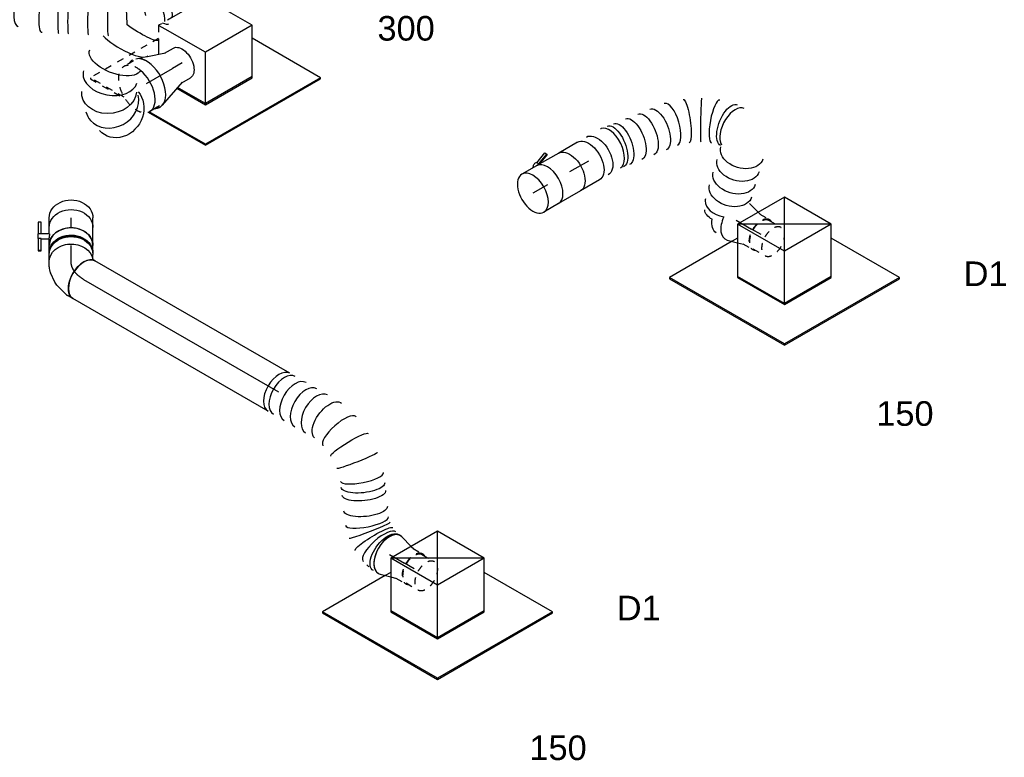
# Model space of a CAD drawing. Extents: x -132501 to 411300, y -42818 to 427495.
# Tile 24 of 256: x -39637 to -36036, y 28727 to 31425. Entities that reach past the tile are written whole.
import ezdxf
from ezdxf.enums import TextEntityAlignment as Align

# ---------------------------------------------------------------- set-up
doc = ezdxf.new("R2010")
doc.units = 0
doc.header["$LTSCALE"] = 50
doc.linetypes.add('CENTER2', pattern=[28.575, 19.05, -3.175, 3.175, -3.175])
doc.linetypes.add('STREEPJES', pattern=[0.1, 0.05, -0.05])
doc.layers.get('0').update_dxf_attribs({"linetype": 'CONTINUOUS'})
for name, color, linetype in [('WL570---_RETOUR', 112, 'CONTINUOUS'), ('WL570---_RETOUR_RST', 2, 'CONTINUOUS'), ('WL570---_RETOUR_RST_HL', 1, 'CONTINUOUS'), ('WL570---_TOEVOER', 3, 'CONTINUOUS'), ('WL570---_TOEVOER_HL', 8, 'CONTINUOUS'), ('WL570---_TOEVOER_RST', 2, 'CONTINUOUS'), ('WL570---_TOEVOER_RST_HL', 1, 'CONTINUOUS'), ('WM570---_RETOUR_PR', 1, 'CONTINUOUS'), ('WM570---_RETOUR_RST_PR', 1, 'CONTINUOUS'), ('WM570---_TOEVOER_PR', 1, 'CONTINUOUS'), ('WM570---_TOEVOER_RST_PR', 1, 'CONTINUOUS')]:
    doc.layers.add(name, color=color, linetype=linetype)
doc.styles.add('BURO-018', font='ARIAL.TTF', dxfattribs={"height": 63})

# ---------------------------------------------------------------- blocks, each defined once
blk = doc.blocks.new('*U419')
at = {"color": 0, "ltscale": 10}
for p, q in [((-99.2, 170.4, -9973.5), (-197.2, 0.7, -9973.5)), ((98.4, 170.4, -9973.5), (-99.2, 170.4, -9973.5)), ((-0.4, -0.7, -9973.5), (-99.2, 170.4, -9973.5)), ((197.2, -0.7, -9973.5), (-99.2, 170.4, -9973.5)), ((-0.4, -0.7, -9973.5), (98.4, 170.4, -9973.5)), ((197.2, -0.7, -9973.5), (98.4, 170.4, -9973.5)), ((-413.4, 125.5, -9973.5), (-415.4, 122, -9973.5)), ((-415.4, 122, -9973.5), (-172.5, -298.8, -9973.5)), ((-148, 125.5, -9973.5), (-413.4, 125.5, -9973.5)), ((-170.4, -295.2, -9973.5), (-413.4, 125.5, -9973.5)), ((-197.2, 0.7, -9973.5), (-98.4, -170.4, -9973.5)), ((-96.3, -166.9, -9973.5), (-195.1, 4.2, -9973.5)), ((-98.4, -170.4, -9973.5), (-0.4, -0.7, -9973.5)), ((197.2, -0.7, -9973.5), (-0.4, -0.7, -9973.5)), ((99.2, -170.4, -9973.5), (197.2, -0.7, -9973.5)), ((315.4, -295.2, -9973.5), (171.3, -45.6, -9973.5)), ((-98.4, -170.4, -9973.5), (99.2, -170.4, -9973.5)), ((101.2, -166.9, -9973.5), (-96.3, -166.9, -9973.5)), ((-172.5, -298.8, -9973.5), (-170.4, -295.2, -9973.5)), ((-172.5, -298.8, -9973.5), (313.3, -298.8, -9973.5)), ((315.4, -295.2, -9973.5), (-170.4, -295.2, -9973.5)), ((313.3, -298.8, -9973.5), (315.4, -295.2, -9973.5))]:
    blk.add_line(p, q, dxfattribs=at)
at = {"color": 8, "linetype": 'STREEPJES', "ltscale": 10}
blk.add_line((-125.1, 125.5, -9973.5), (-148, 125.5, -9973.5), dxfattribs=at)
at = {"layer": 'WL570---_TOEVOER_RST_HL', "linetype": 'CENTER2'}
blk.add_circle((0, 0, -9973.5), 0.075, dxfattribs=at)
at = {"layer": 'WL570---_TOEVOER_RST', "color": 1, "style": 'BURO-018'}
for tag in ['MC', 'Q']:
    blk.add_attdef(tag, text='', height=90, dxfattribs=at).set_placement((0, 0), align=Align.MIDDLE)
at = {"layer": 'WM570---_TOEVOER_RST_PR', "color": 1, "style": 'BURO-018'}
blk.add_attdef('POSNR', text='', height=90, dxfattribs=at).set_placement((0, 0), align=Align.MIDDLE)
blk = doc.blocks.new('*U420')
at = {"color": 0, "ltscale": 10}
for p, q in [((-99.2, 170.4, -11703), (-197.2, 0.7, -11703)), ((98.4, 170.4, -11703), (-99.2, 170.4, -11703)), ((-0.4, -0.7, -11703), (-99.2, 170.4, -11703)), ((197.2, -0.7, -11703), (-99.2, 170.4, -11703)), ((-0.4, -0.7, -11703), (98.4, 170.4, -11703)), ((197.2, -0.7, -11703), (98.4, 170.4, -11703)), ((-413.4, 125.5, -11703), (-415.4, 122, -11703)), ((-415.4, 122, -11703), (-172.5, -298.8, -11703)), ((-148, 125.5, -11703), (-413.4, 125.5, -11703)), ((-170.4, -295.2, -11703), (-413.4, 125.5, -11703)), ((-197.2, 0.7, -11703), (-98.4, -170.4, -11703)), ((-96.3, -166.9, -11703), (-195.1, 4.2, -11703)), ((-98.4, -170.4, -11703), (-0.4, -0.7, -11703)), ((197.2, -0.7, -11703), (-0.4, -0.7, -11703)), ((99.2, -170.4, -11703), (197.2, -0.7, -11703)), ((315.4, -295.2, -11703), (171.3, -45.6, -11703)), ((-98.4, -170.4, -11703), (99.2, -170.4, -11703)), ((101.2, -166.9, -11703), (-96.3, -166.9, -11703)), ((-172.5, -298.8, -11703), (-170.4, -295.2, -11703)), ((-172.5, -298.8, -11703), (313.3, -298.8, -11703)), ((315.4, -295.2, -11703), (-170.4, -295.2, -11703)), ((313.3, -298.8, -11703), (315.4, -295.2, -11703))]:
    blk.add_line(p, q, dxfattribs=at)
at = {"color": 8, "linetype": 'STREEPJES', "ltscale": 10}
blk.add_line((-125.1, 125.5, -11703), (-148, 125.5, -11703), dxfattribs=at)
at = {"layer": 'WL570---_TOEVOER_RST_HL', "linetype": 'CENTER2'}
blk.add_circle((0, 0, -11703), 0.075, dxfattribs=at)
at = {"layer": 'WL570---_TOEVOER_RST', "color": 1, "style": 'BURO-018'}
for tag in ['MC', 'Q']:
    blk.add_attdef(tag, text='', height=90, dxfattribs=at).set_placement((0, 0), align=Align.MIDDLE)
at = {"layer": 'WM570---_TOEVOER_RST_PR', "color": 1, "style": 'BURO-018'}
blk.add_attdef('POSNR', text='', height=90, dxfattribs=at).set_placement((0, 0), align=Align.MIDDLE)
blk = doc.blocks.new('*U511')
at = {"color": 8, "linetype": 'STREEPJES', "ltscale": 10}
for p, q in [((-100.2, 168.6, -8938.1), (-125.5, 124.9, -8938.1)), ((-38.4, 168.6, -8938.1), (-100.2, 168.6, -8938.1)), ((-86.3, 144.6, -8938.1), (-100.2, 168.6, -8938.1)), ((-412.3, 127.3, -8938.1), (-414.4, 123.7, -8938.1)), ((-414.4, 123.7, -8938.1), (-340.5, -4.1, -8938.1)), ((-124.1, 127.3, -8938.1), (-412.3, 127.3, -8938.1)), ((-340.9, 3.5, -8938.1), (-412.3, 127.3, -8938.1))]:
    blk.add_line(p, q, dxfattribs=at)
at = {"color": 0, "ltscale": 10}
for p, q in [((-1.4, -2.5, -8938.1), (-86.3, 144.6, -8938.1)), ((97.4, 168.6, -8938.1), (-38.4, 168.6, -8938.1)), ((196.2, -2.5, -8938.1), (97.4, 168.6, -8938.1)), ((-125.5, 124.9, -8938.1), (-153.4, 76.6, -8938.1)), ((-97.4, -168.6, -8938.1), (-1.4, -2.5, -8938.1)), ((196.2, -2.5, -8938.1), (-1.4, -2.5, -8938.1)), ((100.2, -168.6, -8938.1), (196.2, -2.5, -8938.1)), ((-157.4, -64.6, -8938.1), (-97.4, -168.6, -8938.1)), ((-95.3, -165.1, -8938.1), (-154, -63.4, -8938.1)), ((316.4, -293.4, -8938.1), (172.3, -43.8, -8938.1)), ((-292.3, -87.7, -8938.1), (-171.5, -297, -8938.1)), ((-169.4, -293.4, -8938.1), (-287.9, -88.2, -8938.1)), ((-97.4, -168.6, -8938.1), (100.2, -168.6, -8938.1)), ((102.3, -165.1, -8938.1), (-95.3, -165.1, -8938.1)), ((-171.5, -297, -8938.1), (-169.4, -293.4, -8938.1)), ((-171.5, -297, -8938.1), (314.4, -297, -8938.1)), ((316.4, -293.4, -8938.1), (-169.4, -293.4, -8938.1)), ((314.4, -297, -8938.1), (316.4, -293.4, -8938.1))]:
    blk.add_line(p, q, dxfattribs=at)
at = {"layer": 'WL570---_RETOUR_RST_HL', "linetype": 'CENTER2'}
blk.add_circle((0, 0, -8938.1), 0.075, dxfattribs=at)
at = {"layer": 'WL570---_RETOUR_RST', "color": 1, "style": 'BURO-018'}
for tag in ['MC', 'Q']:
    blk.add_attdef(tag, text='', height=90, dxfattribs=at).set_placement((0, 0), align=Align.MIDDLE)
at = {"layer": 'WM570---_RETOUR_RST_PR', "color": 1, "style": 'BURO-018'}
blk.add_attdef('POSNR', text='', height=90, dxfattribs=at).set_placement((0, 0), align=Align.MIDDLE)
blk = doc.blocks.new('*U652')
at = {"color": 8, "linetype": 'STREEPJES', "ltscale": 10}
for p, q in [((0, 95, -9119.7), (-40.8, 95, -9119.7)), ((11.4, 98, -9119.7), (52.3, 83.7, -9119.7))]:
    blk.add_line(p, q, dxfattribs=at)
at = {"color": 0, "ltscale": 10}
for p, q in [((52.3, 83.7, -9119.7), (116.6, 61.3, -9119.7)), ((113.1, 62.5, -9119.7), (150.3, 62.5, -9119.7)), ((11.4, -98, -9119.7), (116.6, -61.3, -9119.7)), ((113.1, -62.5, -9119.7), (150.3, -62.5, -9119.7)), ((-42.7, -94.9, -9119.7), (-41, -95, -9119.7)), ((-42.7, -94.9, -9119.7), (-41, -95, -9119.7)), ((0, -95, -9119.7), (-40.8, -95, -9119.7))]:
    blk.add_line(p, q, dxfattribs=at)
at = {"color": 8, "linetype": 'STREEPJES', "ltscale": 10}
for centre, major_axis, start_param, end_param in [((-40.8, 0, -9119.7), (0, 95), 5.28395, 9.39093), ((-40.8, 0, -9119.7), (0, 95), 5.28395, 9.39093), ((0, 0, -9119.7), (0, 100), 5.55164, 6.600746), ((0, 0, -9119.7), (0, 100), 2.824032, 3.169649)]:
    blk.add_ellipse(centre, major_axis=major_axis, ratio=0.57735, start_param=start_param, end_param=end_param, dxfattribs=at)
at = {"color": 0, "ltscale": 10}
for centre, major_axis, start_param, end_param in [((0, 0, -9119.7), (0, 100), 3.169649, 5.55164), ((-40.8, 0, -9119.7), (0, 95), 3.141593, 5.28395), ((-40.8, 0, -9119.7), (0, 95), 3.141593, 5.28395)]:
    blk.add_ellipse(centre, major_axis=major_axis, ratio=0.57735, start_param=start_param, end_param=end_param, dxfattribs=at)
at = {"color": 0, "ltscale": 10, "extrusion": (-1.38778e-17, 8.01234e-18, -1)}
blk.add_ellipse((150.3, 0, -9119.7), major_axis=(0, 62.5), ratio=0.57735, start_param=0, end_param=3.141593, dxfattribs=at)
at = {"layer": 'WL570---_RETOUR_RST_HL', "linetype": 'CENTER2'}
for p in [(0, 0, -9119.7), (150.3, 0, -9119.7)]:
    blk.add_line(p, (109.5, 0, -9119.7), dxfattribs=at)
blk.add_circle((0, 0, -9119.7), 0.075, dxfattribs=at)
at = {"layer": 'WM570---_RETOUR_RST_PR', "color": 1, "style": 'BURO-018'}
blk.add_attdef('POSNR', text='', height=90, dxfattribs=at).set_placement((0, 0), align=Align.MIDDLE)
blk = doc.blocks.new('*U653')
at = {"color": 0, "ltscale": 10, "extrusion": (-6.19146e-17, -6.19146e-17, -1)}
for centre, major_axis, ratio, start_param, end_param in [((608.6, 426.1, -9235.6), (-99.1, 13.1), 0.426668, 0, 2.807525), ((589.8, 366.2, -9235.6), (88.3, -48.2), 0.194622, 3.164079, 5.080886), ((614, 382.5, -9235.6), (97.9, 20.2), 0.156856, 0, 0.651445), ((628.3, 313.2, -9235.6), (97.9, 20.2), 0.156856, 0, 1.81732), ((347.3, 134, -9235.6), (-59.4, 81.1), 0.208248, 3.120128, 6.261721), ((667.5, 171.2, -9235.6), (-91.7, -40.5), 0.479873, 3.179896, 6.321489), ((808.6, 48.5, -9235.6), (-21.6, 98.5), 0.87623, 0.2408, 3.382393), ((733.8, 73.1, -9235.6), (-64.6, -77), 0.785168, 3.268617, 6.410209), ((83.4, 0, -9235.6), (15.2, -99.5), 0.634419, 6.186594, 9.328187)]:
    blk.add_ellipse(centre, major_axis=major_axis, ratio=ratio, start_param=start_param, end_param=end_param, dxfattribs=at)
at = {"color": 0, "ltscale": 10}
for centre, major_axis, ratio, start_param, end_param in [((605.9, 406.1, -9235.6), (-97.4, 25.7), 0.354795, 3.622724, 6.23802), ((564.1, 329.8, -9235.6), (-75.3, 66.8), 0.018314, 4.114242, 6.285221), ((520.5, 290.4, -9235.6), (67, -74.2), 0.071498, 3.141593, 6.283185), ((466.4, 241.5, -9235.6), (67, -74.2), 0.071498, 3.141593, 6.283185), ((412.3, 192.7, -9235.6), (67, -74.2), 0.071498, 3.141593, 6.283185), ((643.4, 240.3, -9235.6), (-96.6, -26.7), 0.27038, 0.682985, 3.123684), ((385.2, 168.2, -9235.6), (67, -74.2), 0.071498, 3.141593, 6.283185), ((223.8, 61.7, -9235.6), (50.5, -86.3), 0.337315, 3.141593, 6.283185), ((278.4, 93.7, -9235.6), (50.5, -86.3), 0.337315, 3.141593, 6.283185), ((698.3, 114.2, -9235.6), (-82.6, -56.9), 0.655753, 0.070851, 3.070741), ((158.4, 23.5, -9235.6), (40.6, -91.9), 0.449139, 3.192547, 6.232231), ((771.4, 50.7, -9235.6), (29.5, 96.3), 0.858975, 3.348561, 6.076217), ((0, 0, -9235.6), (0, -100), 0.707107, 3.141593, 6.283185), ((25.1, 0, -9235.6), (0, -100), 0.707107, 3.141593, 6.283185), ((698.3, 114.2, -9235.6), (-82.6, -56.9), 0.655753, 6.212334, 6.354037), ((158.4, 23.5, -9235.6), (40.6, -91.9), 0.449139, 6.232231, 6.33414), ((771.4, 50.7, -9235.6), (29.5, 96.3), 0.858975, 2.934624, 3.348561)]:
    blk.add_ellipse(centre, major_axis=major_axis, ratio=ratio, start_param=start_param, end_param=end_param, dxfattribs=at)
at = {"layer": 'WM570---_RETOUR_PR', "color": 1, "style": 'BURO-018'}
blk.add_attdef('POSNR', text='', height=90, dxfattribs=at).set_placement((0, 0), align=Align.MIDDLE)
blk = doc.blocks.new('*U731')
at = {"color": 0, "ltscale": 10}
for p, q in [((-54.1, 80, -10794.8), (-30.8, 80, -10794.8)), ((-22.1, 78.8, -10794.8), (18.4, 68, -10794.8)), ((32.9, 61.2, -10794.8), (64, 39.3, -10794.8)), ((79.3, 22.7, -10794.8), (88.4, 6.9, -10794.8)), ((-54.1, -80, -10794.8), (-47.5, -80, -10794.8)), ((-47.5, -80, -10794.8), (-44.9, -80.7, -10794.8))]:
    blk.add_line(p, q, dxfattribs=at)
for centre, major_axis, ratio, start_param, end_param in [((-54.1, 0, -10794.8), (0, 80), 0.57735, 3.141593, 6.283185), ((-36.9, 0, -10794.8), (10.5, 79.7), 0.646887, 6.198226, 6.368145), ((13.1, -22.6, -10794.8), (59.5, 54.4), 0.803023, 6.107746, 6.458625)]:
    blk.add_ellipse(centre, major_axis=major_axis, ratio=ratio, start_param=start_param, end_param=end_param, dxfattribs=at)
at = {"color": 0, "ltscale": 10, "extrusion": (5.55112e-17, -3.20494e-17, -1)}
for centre, major_axis, ratio, start_param, end_param in [((-8.1, -7.7, -10794.8), (-34.1, -73), 0.750739, 3.009293, 3.273893), ((19.1, -33.1, -10794.8), (69.3, 40), 0.816497, 0, 3.000786)]:
    blk.add_ellipse(centre, major_axis=major_axis, ratio=ratio, start_param=start_param, end_param=end_param, dxfattribs=at)
at = {"layer": 'WL570---_TOEVOER_HL', "linetype": 'CENTER2', "extrusion": (5.55112e-17, -3.20494e-17, -1)}
blk.add_ellipse((-119.5, -113.2, -10794.8), major_axis=(-138.6, -80), ratio=0.57735, start_param=2.356194, end_param=3.141593, dxfattribs=at)
at = {"layer": 'WM570---_TOEVOER_PR', "color": 1, "style": 'BURO-018'}
blk.add_attdef('POSNR', text='', height=90, dxfattribs=at).set_placement((0, 0), align=Align.MIDDLE)
blk = doc.blocks.new('*U732')
at = {"color": 0, "ltscale": 10}
for p, q in [((-29.8, 80, -10698.5), (-2.9, 80, -10698.5)), ((0, 79.9, -10698.5), (2.7, 80, -10698.5)), ((2.9, 80, -10698.5), (29.8, 80, -10698.5)), ((-21.5, -80, -10698.5), (-2.9, -80, -10698.5)), ((2.9, -80, -10698.5), (29.8, -80, -10698.5))]:
    blk.add_line(p, q, dxfattribs=at)
at = {"color": 0, "ltscale": 10, "extrusion": (-7.83151e-33, -4.41082e-17, -1)}
for centre, major_axis, start_param, end_param in [((-29.8, 0, -10698.5), (0, 80), 0, 3.000786), ((-2.9, 0, -10698.5), (0, 80), 0, 3.141593), ((2.9, 0, -10698.5), (0, 80), 0, 3.185801), ((29.8, 0, -10698.5), (0, 80), 0, 3.141593), ((2.9, 0, -10698.5), (0, 76), 0.563386, 2.578207)]:
    blk.add_ellipse(centre, major_axis=major_axis, ratio=0.816497, start_param=start_param, end_param=end_param, dxfattribs=at)
at = {"layer": 'WL570---_TOEVOER_HL', "linetype": 'CENTER2'}
blk.add_line((-29.8, 0, -10698.5), (29.8, 0, -10698.5), dxfattribs=at)
at = {"layer": 'WM570---_TOEVOER_PR', "color": 1, "style": 'BURO-018'}
blk.add_attdef('POSNR', text='', height=90, dxfattribs=at).set_placement((0, 0), align=Align.MIDDLE)
blk = doc.blocks.new('*U733')
at = {"color": 2, "ltscale": 10}
for p, q in [((-52.6, 120, -10609.5), (-52.6, 109.3, -10609.5)), ((-51.4, 120, -10609.5), (-52.6, 120, -10609.5)), ((-52.6, 109.3, -10609.5), (-51.4, 109.3, -10609.5)), ((-8, 120, -10609.5), (-51.4, 120, -10609.5)), ((-51.4, 109.3, -10609.5), (-51.4, 120, -10609.5)), ((-51.4, 109.3, -10609.5), (-8, 109.3, -10609.5)), ((-9.5, 80, -10609.5), (-9.5, 109.3, -10609.5)), ((-8, 109.3, -10609.5), (-8, 120, -10609.5)), ((-8, 120, -10609.5), (9.5, 120, -10609.5)), ((52.6, 120, -10609.5), (9.5, 120, -10609.5)), ((9.5, 80, -10609.5), (9.5, 120, -10609.5)), ((9.5, 109.3, -10609.5), (52.6, 109.3, -10609.5)), ((52.6, 109.3, -10609.5), (52.6, 120, -10609.5)), ((-46.5, 78.3, -10609.5), (-49.4, 77.4, -10609.5)), ((-39.6, 76, -10609.5), (-45.4, 76, -10609.5)), ((-33.1, 80, -10609.5), (-9.5, 80, -10609.5)), ((-9.5, 80, -10609.5), (-5.5, 80, -10609.5)), ((9.5, 80, -10609.5), (33.1, 80, -10609.5)), ((-49.4, -77.4, -10609.5), (-46.5, -78.3, -10609.5)), ((-39.6, -76, -10609.5), (-45.4, -76, -10609.5)), ((-33.1, -80, -10609.5), (33.1, -80, -10609.5))]:
    blk.add_line(p, q, dxfattribs=at)
for centre, major_axis, start_param, end_param in [((-33.1, 0, -10609.5), (0, 80), 3.141593, 6.283185), ((-60, 0, -10609.5), (0, 76), 3.704978, 5.7198)]:
    blk.add_ellipse(centre, major_axis=major_axis, ratio=0.816497, start_param=start_param, end_param=end_param, dxfattribs=at)
at = {"color": 2, "ltscale": 10, "extrusion": (-1.04275e-33, -3.97632e-17, -1)}
blk.add_ellipse((33.1, 0, -10609.5), major_axis=(0, 80), ratio=0.816497, start_param=0, end_param=3.141593, dxfattribs=at)
at = {"color": 2, "ltscale": 10}
blk.add_spline([(9.5, 79.6, -10609.5), (9.3, 79.5, -10609.5), (9.1, 79.5, -10609.5), (8.7, 79.5, -10609.5), (8.3, 79.4, -10609.5), (7.7, 79.4, -10609.5), (7.1, 79.4, -10609.5), (6.4, 79.5, -10609.5), (5.7, 79.5, -10609.5), (4.8, 79.5, -10609.5), (3.9, 79.6, -10609.5), (3, 79.6, -10609.5), (2.1, 79.7, -10609.5), (1.1, 79.7, -10609.5), (0.1, 79.8, -10609.5), (-0.9, 79.9, -10609.5), (-1.9, 79.9, -10609.5), (-2.8, 79.9, -10609.5), (-3.8, 80, -10609.5), (-4.7, 80, -10609.5), (-5.5, 80, -10609.5)], degree=3, dxfattribs=at)
at = {"layer": 'WL570---_TOEVOER', "color": 1, "style": 'BURO-018'}
blk.add_attdef('I', text='', height=90, dxfattribs=at).set_placement((0, 0), align=Align.MIDDLE)
at = {"layer": 'WM570---_TOEVOER_PR', "color": 1, "style": 'BURO-018'}
blk.add_attdef('POSNR', text='', height=90, dxfattribs=at).set_placement((0, 0), align=Align.MIDDLE)
blk = doc.blocks.new('*U734')
at = {"color": 0, "ltscale": 10}
for p, q in [((0, 80, -10562.8), (35.1, 80, -10562.8)), ((0, -80, -10562.8), (35.1, -80, -10562.8))]:
    blk.add_line(p, q, dxfattribs=at)
at = {"color": 0, "ltscale": 10, "extrusion": (-7.83151e-33, -4.41082e-17, -1)}
blk.add_ellipse((35.1, 0, -10562.8), major_axis=(0, 80), ratio=0.816497, start_param=0, end_param=3.141593, dxfattribs=at)
at = {"layer": 'WL570---_TOEVOER_HL', "linetype": 'CENTER2'}
blk.add_line((0, 0, -10562.8), (35.1, 0, -10562.8), dxfattribs=at)
at = {"layer": 'WM570---_TOEVOER_PR', "color": 1, "style": 'BURO-018'}
blk.add_attdef('POSNR', text='', height=90, dxfattribs=at).set_placement((0, 0), align=Align.MIDDLE)
blk = doc.blocks.new('*U735')
at = {"color": 0, "ltscale": 10}
for p, q in [((7.3, 79, -11566.1), (54.5, 65.9, -11566.1)), ((7.3, -79, -11566.1), (45.4, -68.4, -11566.1))]:
    blk.add_line(p, q, dxfattribs=at)
at = {"color": 8, "linetype": 'STREEPJES', "ltscale": 10}
for p, q in [((54.5, 65.9, -11566.1), (66.7, 62.5, -11566.1)), ((63.8, 62.5, -11566.1), (104.7, 62.5, -11566.1)), ((104.7, 59.4, -11566.1), (155.7, 59.4, -11566.1)), ((45.4, -68.4, -11566.1), (66.7, -62.5, -11566.1)), ((63.8, -62.5, -11566.1), (104.7, -62.5, -11566.1)), ((104.7, -59.4, -11566.1), (155.7, -59.4, -11566.1))]:
    blk.add_line(p, q, dxfattribs=at)
at = {"color": 0, "ltscale": 10}
blk.add_ellipse((0, 0, -11566.1), major_axis=(0, -80), ratio=0.57735, start_param=2.982623, end_param=6.442155, dxfattribs=at)
at = {"color": 8, "linetype": 'STREEPJES', "ltscale": 10}
for centre, major_axis, start_param, end_param in [((104.7, 0, -11566.1), (0, -62.5), 3.141593, 6.600746), ((104.7, 0, -11566.1), (0, -59.4), 3.141593, 6.283185), ((104.7, 0, -11566.1), (0, -59.4), 3.141593, 6.283185), ((104.7, 0, -11566.1), (0, -62.5), 2.824032, 3.138451), ((155.7, 0, -11566.1), (0, -59.4), 3.141593, 9.421636), ((155.7, 0, -11566.1), (0, -59.4), 3.141593, 9.421636)]:
    blk.add_ellipse(centre, major_axis=major_axis, ratio=0.57735, start_param=start_param, end_param=end_param, dxfattribs=at)
at = {"color": 0, "ltscale": 10, "extrusion": (1.17463e-16, -1.88578e-16, -1)}
blk.add_ellipse((-40.8, 0, -11566.1), major_axis=(0, -76), ratio=0.57735, start_param=0.002216, end_param=0.262237, dxfattribs=at)
blk.add_ellipse((-40.8, 0, -11566.1), major_axis=(0, -76), ratio=0.57735, start_param=0.002216, end_param=0.262237, dxfattribs=at)
at = {"layer": 'WL570---_TOEVOER_RST_HL', "linetype": 'CENTER2'}
for p in [(0, 0, -11566.1), (104.7, 0, -11566.1)]:
    blk.add_line(p, (63.8, 0, -11566.1), dxfattribs=at)
blk.add_circle((0, 0, -11566.1), 0.075, dxfattribs=at)
at = {"layer": 'WM570---_TOEVOER_RST_PR', "color": 1, "style": 'BURO-018'}
blk.add_attdef('POSNR', text='', height=90, dxfattribs=at).set_placement((0, 0), align=Align.MIDDLE)
blk = doc.blocks.new('*U736')
at = {"color": 0, "ltscale": 10}
for p, q in [((0, 80, -11415.7), (823.9, 80, -11415.7)), ((0, -80, -11415.7), (823.9, -80, -11415.7))]:
    blk.add_line(p, q, dxfattribs=at)
blk.add_ellipse((0, 0, -11415.7), major_axis=(0, 80), ratio=0.57735, start_param=3.141593, end_param=6.283185, dxfattribs=at)
at = {"color": 0, "ltscale": 10, "extrusion": (6.4407e-18, 3.71854e-18, -1)}
blk.add_ellipse((823.9, 0, -11415.7), major_axis=(0, 80), ratio=0.57735, start_param=0, end_param=3.141593, dxfattribs=at)
at = {"layer": 'WL570---_TOEVOER_HL', "linetype": 'CENTER2'}
blk.add_line((0, 0, -11415.7), (823.9, 0, -11415.7), dxfattribs=at)
at = {"layer": 'WM570---_TOEVOER_PR', "color": 1, "style": 'BURO-018'}
blk.add_attdef('POSNR', text='', height=90, dxfattribs=at).set_placement((0, 0), align=Align.MIDDLE)
blk = doc.blocks.new('*U737')
at = {"color": 0, "ltscale": 10}
for p, q in [((478.7, -63.6, -11415.7), (478.1, -62.9, -11415.7)), ((454, -300.4, -11415.7), (454.6, -301.1, -11415.7))]:
    blk.add_line(p, q, dxfattribs=at)
for centre, major_axis, ratio, start_param, end_param in [((0, 0, -11415.7), (0, -80), 0.57735, 3.141593, 6.283185), ((22.6, 0, -11415.7), (0, -80), 0.57735, 3.141593, 6.283185), ((67.9, 0, -11415.7), (0, -80), 0.57735, 3.141593, 6.283185), ((113.2, 0, -11415.7), (0, -80), 0.57735, 3.141593, 6.283185), ((158.5, 0, -11415.7), (0, -80), 0.57735, 3.141593, 6.283185), ((263.3, -12.9, -11415.7), (-25.4, -76.2), 0.336335, 3.173639, 6.251139), ((263.3, -12.9, -11415.7), (-25.4, -76.2), 0.336335, 3.109547, 3.173639), ((418.2, -116.4, -11415.7), (60.2, 53.1), 0.257027, 3.164841, 6.259937), ((514.5, -247.6, -11415.7), (-60.2, -53.1), 0.257027, 0.023248, 3.118345), ((600.8, -305.2, -11415.7), (25.4, 76.2), 0.336335, 0.032046, 3.109547), ((646.5, -312.4, -11415.7), (0, -80), 0.57735, 3.141593, 6.283185), ((646.5, -312.4, -11415.7), (0, -80), 0.57735, 2.982623, 3.141593), ((600.8, -305.2, -11415.7), (25.4, 76.2), 0.336335, 3.109547, 3.173639), ((646.5, -312.4, -11415.7), (0, -80), 0.57735, 0, 0.158969)]:
    blk.add_ellipse(centre, major_axis=major_axis, ratio=ratio, start_param=start_param, end_param=end_param, dxfattribs=at)
at = {"color": 0, "ltscale": 10, "extrusion": (-2.03185e-17, -1.17309e-17, -1)}
for centre, major_axis, ratio, start_param, end_param in [((207.1, 0, -11415.7), (9.1, 79.9), 0.504802, 3.198923, 6.340516), ((319.7, -37.9, -11415.7), (38.7, 70.4), 0.143968, 3.154009, 6.295601), ((372.6, -73.2, -11415.7), (-50, -62.8), 0.058606, 3.136627, 6.278219), ((435.9, -140.4, -11415.7), (64.5, 47.3), 0.350028, 0, 3.141593), ((453.1, -163.9, -11415.7), (64.5, 47.3), 0.350028, 0, 3.141593), ((487.5, -210.8, -11415.7), (64.5, 47.3), 0.350028, 0, 3.141593), ((539.9, -271.6, -11415.7), (50, 62.8), 0.058606, 0.004966, 3.146559), ((569.3, -291.3, -11415.7), (-38.7, -70.4), 0.143968, 6.270769, 9.412362), ((632, -312.4, -11415.7), (-9.1, -79.9), 0.504802, 6.225855, 9.367448)]:
    blk.add_ellipse(centre, major_axis=major_axis, ratio=ratio, start_param=start_param, end_param=end_param, dxfattribs=at)
at = {"layer": 'WM570---_TOEVOER_PR', "color": 1, "style": 'BURO-018'}
blk.add_attdef('POSNR', text='', height=90, dxfattribs=at).set_placement((0, 0), align=Align.MIDDLE)
blk = doc.blocks.new('*U738')
at = {"color": 0, "ltscale": 10}
for p, q in [((0, 80, -10341.8), (61.8, 80, -10341.8)), ((0, -80, -10341.8), (61.8, -80, -10341.8))]:
    blk.add_line(p, q, dxfattribs=at)
for start_param, end_param in [(3.141593, 6.283185), (0, 3.141593)]:
    blk.add_ellipse((61.8, 0, -10341.8), major_axis=(0, -80), ratio=0.57735, start_param=start_param, end_param=end_param, dxfattribs=at)
at = {"layer": 'WL570---_TOEVOER_HL', "linetype": 'CENTER2'}
blk.add_line((0, 0, -10341.8), (61.8, 0, -10341.8), dxfattribs=at)
at = {"layer": 'WM570---_TOEVOER_PR', "color": 1, "style": 'BURO-018'}
blk.add_attdef('POSNR', text='', height=90, dxfattribs=at).set_placement((0, 0), align=Align.MIDDLE)
blk = doc.blocks.new('*U739')
at = {"color": 2, "ltscale": 10}
for p, q in [((-46.7, 80, -10308.7), (46.7, 80, -10308.7)), ((-46.7, -80, -10308.7), (35.2, -80, -10308.7)), ((-7.6, -96.7, -10308.7), (35.2, -80.1, -10308.7)), ((-7.5, -98.4, -10308.7), (-7.6, -96.7, -10308.7)), ((36, -81.5, -10308.7), (-7.5, -98.4, -10308.7)), ((-3.1, -105.9, -10308.7), (-7.5, -98.4, -10308.7)), ((40.4, -89, -10308.7), (-3.1, -105.9, -10308.7)), ((35.2, -80, -10308.7), (40.7, -89.6, -10308.7)), ((35.2, -80, -10308.7), (46.7, -80, -10308.7)), ((56.3, -80, -10308.7), (57.7, -82.3, -10308.7)), ((63.7, -80, -10308.7), (57.7, -82.3, -10308.7))]:
    blk.add_line(p, q, dxfattribs=at)
at = {"color": 2, "ltscale": 10, "extrusion": (-2.77556e-17, -4.80741e-17, -1)}
for centre, major_axis, start_param in [((-46.7, 0, -10308.7), (0, -80), 0), ((49, -84.9, -10308.7), (8.26, 4.77), 0.401996)]:
    blk.add_ellipse(centre, major_axis=major_axis, ratio=0.57735, start_param=start_param, end_param=3.141593, dxfattribs=at)
at = {"color": 2, "ltscale": 10}
blk.add_ellipse((46.7, 0, -10308.7), major_axis=(0, -80), ratio=0.57735, start_param=3.141593, end_param=6.283185, dxfattribs=at)
at = {"layer": 'WL570---_TOEVOER', "color": 1, "style": 'BURO-018'}
blk.add_attdef('I', text='', height=90, dxfattribs=at).set_placement((0, 0), align=Align.MIDDLE)
at = {"layer": 'WM570---_TOEVOER_PR', "color": 1, "style": 'BURO-018'}
blk.add_attdef('POSNR', text='', height=90, dxfattribs=at).set_placement((0, 0), align=Align.MIDDLE)
blk = doc.blocks.new('*U740')
at = {"color": 0, "ltscale": 10}
for p, q in [((11.8, 77.7, -9836.6), (54.5, 65.9, -9836.6)), ((7.3, -79, -9836.6), (45.4, -68.4, -9836.6))]:
    blk.add_line(p, q, dxfattribs=at)
at = {"color": 8, "linetype": 'STREEPJES', "ltscale": 10}
for p, q in [((54.5, 65.9, -9836.6), (66.7, 62.5, -9836.6)), ((63.8, 62.5, -9836.6), (104.7, 62.5, -9836.6)), ((104.7, 59.4, -9836.6), (155.7, 59.4, -9836.6)), ((45.4, -68.4, -9836.6), (66.7, -62.5, -9836.6)), ((63.8, -62.5, -9836.6), (104.7, -62.5, -9836.6)), ((104.7, -59.4, -9836.6), (155.7, -59.4, -9836.6))]:
    blk.add_line(p, q, dxfattribs=at)
for centre, major_axis, start_param, end_param in [((104.7, 0, -9836.6), (0, -62.5), 3.141593, 6.600746), ((104.7, 0, -9836.6), (0, -59.4), 3.141593, 6.283185), ((104.7, 0, -9836.6), (0, -59.4), 3.141593, 6.283185), ((104.7, 0, -9836.6), (0, -62.5), 2.824032, 3.138451), ((155.7, 0, -9836.6), (0, -59.4), 3.141593, 9.421636), ((155.7, 0, -9836.6), (0, -59.4), 3.141593, 9.421636)]:
    blk.add_ellipse(centre, major_axis=major_axis, ratio=0.57735, start_param=start_param, end_param=end_param, dxfattribs=at)
at = {"color": 0, "ltscale": 10}
blk.add_ellipse((0, 0, -9836.6), major_axis=(0, -80), ratio=0.57735, start_param=4.856161, end_param=6.442155, dxfattribs=at)
at = {"color": 0, "ltscale": 10, "extrusion": (1.17463e-16, -1.88578e-16, -1)}
blk.add_ellipse((-40.8, 0, -9836.6), major_axis=(0, -76), ratio=0.57735, start_param=0, end_param=1.005282, dxfattribs=at)
blk.add_ellipse((-40.8, 0, -9836.6), major_axis=(0, -76), ratio=0.57735, start_param=0, end_param=1.005282, dxfattribs=at)
at = {"layer": 'WL570---_TOEVOER_RST_HL', "linetype": 'CENTER2'}
for p in [(0, 0, -9836.6), (104.7, 0, -9836.6)]:
    blk.add_line(p, (63.8, 0, -9836.6), dxfattribs=at)
blk.add_circle((0, 0, -9836.6), 0.075, dxfattribs=at)
at = {"layer": 'WM570---_TOEVOER_RST_PR', "color": 1, "style": 'BURO-018'}
blk.add_attdef('POSNR', text='', height=90, dxfattribs=at).set_placement((0, 0), align=Align.MIDDLE)
blk = doc.blocks.new('*U741')
at = {"color": 0, "ltscale": 10}
for p, q in [((0, 80, -10219.2), (79.9, 80, -10219.2)), ((0, -80, -10219.2), (79.9, -80, -10219.2))]:
    blk.add_line(p, q, dxfattribs=at)
at = {"color": 0, "ltscale": 10, "extrusion": (4.80741e-17, -2.77556e-17, -1)}
blk.add_ellipse((0, 0, -10219.2), major_axis=(0, -80), ratio=0.57735, start_param=0, end_param=3.141593, dxfattribs=at)
at = {"layer": 'WL570---_TOEVOER_HL', "linetype": 'CENTER2'}
blk.add_line((0, 0, -10219.2), (79.9, 0, -10219.2), dxfattribs=at)
at = {"layer": 'WM570---_TOEVOER_PR', "color": 1, "style": 'BURO-018'}
blk.add_attdef('POSNR', text='', height=90, dxfattribs=at).set_placement((0, 0), align=Align.MIDDLE)
blk = doc.blocks.new('*U742')
at = {"color": 0, "ltscale": 10}
blk.add_line((527.7, -47.2, -10219.2), (527.1, -46.6, -10219.2), dxfattribs=at)
at = {"color": 0, "ltscale": 10, "extrusion": (1.37781e-16, -7.95482e-17, -1)}
for centre, major_axis, ratio, start_param, end_param in [((0, 0, -10219.2), (0, 80), 0.57735, 0, 3.141593), ((37.2, 0, -10219.2), (0, 80), 0.57735, 0, 3.141593), ((111.7, -2.8, -10219.2), (11.6, 79.2), 0.462508, 0, 3.141593), ((135.4, -6.3, -10219.2), (11.6, 79.2), 0.462508, 0, 3.141593), ((182.9, -13.3, -10219.2), (11.6, 79.2), 0.462508, 0, 3.141593), ((230.4, -20.3, -10219.2), (11.6, 79.2), 0.462508, 0, 3.141593), ((277.9, -27.3, -10219.2), (11.6, 79.2), 0.462508, 0, 3.141593), ((382.2, -52.2, -10219.2), (30.3, 74.3), 0.187821, 6.269225, 9.410818), ((432.4, -77.1, -10219.2), (-41.4, -68.8), 0.025459, 0.002059, 3.143652), ((510, -143.3, -10219.2), (62.7, 50.2), 0.453239, 3.187766, 6.329359), ((500, -255, -10219.2), (55.1, -58), 0.686043, 0, 3.141593), ((465, -288.3, -10219.2), (55.1, -58), 0.686043, 0, 3.141593), ((429.9, -321.5, -10219.2), (55.1, -58), 0.686043, 0, 3.141593), ((394.9, -354.8, -10219.2), (55.1, -58), 0.686043, 0, 3.141593), ((347.1, -409.4, -10219.2), (68, -42.1), 0.556271, 2.276132, 3.141593)]:
    blk.add_ellipse(centre, major_axis=major_axis, ratio=ratio, start_param=start_param, end_param=end_param, dxfattribs=at)
at = {"color": 0, "ltscale": 10}
for centre, major_axis, ratio, start_param, end_param in [((92.3, 0, -10219.2), (5.8, 79.9), 0.522293, 3.17972, 6.245058), ((92.3, 0, -10219.2), (5.8, 79.9), 0.522293, 6.245058, 6.321312), ((327.8, -34.6, -10219.2), (18.2, 78.1), 0.376693, 3.173086, 6.251692), ((327.8, -34.6, -10219.2), (18.2, 78.1), 0.376693, 6.251692, 6.314679), ((475.2, -107.8, -10219.2), (52.2, 61), 0.249211, 0.021485, 3.120108), ((522.1, -162, -10219.2), (-67.2, -43.4), 0.542417, 3.141593, 5.954844), ((360.8, -387.2, -10219.2), (-62.4, 50.7), 0.625464, 0.080661, 1.530127), ((360.8, -387.2, -10219.2), (-62.4, 50.7), 0.625464, 6.202525, 6.363846), ((359.4, -458, -10219.2), (-69.3, -40), 0.57735, 4.856161, 6.442155)]:
    blk.add_ellipse(centre, major_axis=major_axis, ratio=ratio, start_param=start_param, end_param=end_param, dxfattribs=at)
at = {"layer": 'WM570---_TOEVOER_PR', "color": 1, "style": 'BURO-018'}
blk.add_attdef('POSNR', text='', height=90, dxfattribs=at).set_placement((0, 0), align=Align.MIDDLE)

msp = doc.modelspace()

# ---------------------------------------------------------------- block references
at = {"layer": 'WL570---_RETOUR', "rotation": 315}
msp.add_blockref('*U653', (-39881.0377, 31628.2979, 9235.5673), dxfattribs=at)
at = {"layer": 'WL570---_RETOUR_RST'}
ref = msp.add_blockref('*U511', (-38958.1158, 31308.948, 8938.0844), dxfattribs=dict(at, rotation=30.00000000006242))
ref.add_attrib('Q', '300', dxfattribs={"color": 1, "height": 90, "style": 'BURO-018'}).set_placement((-38224.0604, 31393.909), align=Align.MIDDLE)
ref.add_attrib('MC', 'E1', dxfattribs={"color": 1, "height": 90, "style": 'BURO-018'}).set_placement((-38517.5097, 31902.1781), align=Align.MIDDLE)
at = {"layer": 'WL570---_RETOUR_RST', "rotation": 30.00000000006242}
msp.add_blockref('*U652', (-39173.847, 31192.1522, 9119.7131), dxfattribs=at)
at = {"layer": 'WL570---_TOEVOER'}
for name, p, rotation in [('*U742', (-37556.7577, 30908.2793, 10219.1864), 30.00000000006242), ('*U739', (-37666.3927, 30844.9815, 10308.7031), 210.0000000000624), ('*U741', (-37556.7577, 30908.2793, 10219.1864), 210.0000000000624), ('*U738', (-37706.8746, 30821.6093, 10341.7564), 210.0000000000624), ('*U734', (-39449.3622, 30665.3111, 10562.7953), 90), ('*U733', (-39449.3622, 30632.2578, 10609.5398), 90), ('*U731', (-39449.3622, 30501.2282, 10794.8437), 149.9999999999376), ('*U732', (-39449.3622, 30569.3555, 10698.4971), 90), ('*U736', (-38688.9838, 30062.2235, 11415.69), 149.9999999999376), ('*U737', (-38688.9838, 30062.2235, 11415.69), 329.9999999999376)]:
    msp.add_blockref(name, p, dxfattribs=dict(at, rotation=rotation))
at = {"layer": 'WL570---_TOEVOER_RST'}
ref = msp.add_blockref('*U419', (-36840.365, 30579.8337, 9973.5378), dxfattribs=dict(at, rotation=30.00000000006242))
ref.add_attrib('Q', '150', dxfattribs={"color": 1, "height": 90, "style": 'BURO-018'}).set_placement((-36399.6221, 29984.4834), align=Align.MIDDLE)
ref.add_attrib('MC', 'D1', dxfattribs={"color": 1, "height": 90, "style": 'BURO-018'}).set_placement((-36104.405, 30495.8144), align=Align.MIDDLE)
at = {"layer": 'WL570---_TOEVOER_RST', "rotation": 329.9999999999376}
for name, p in [('*U740', (-37016.5548, 30691.3549, 9836.6077)), ('*U735', (-38285.3149, 29468.4401, 11566.0704))]:
    msp.add_blockref(name, p, dxfattribs=at)
at = {"layer": 'WL570---_TOEVOER_RST'}
ref = msp.add_blockref('*U420', (-38109.1251, 29356.9189, 11703.0006), dxfattribs=dict(at, rotation=30.00000000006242))
ref.add_attrib('Q', '150', dxfattribs={"color": 1, "height": 90, "style": 'BURO-018'}).set_placement((-37668.3822, 28761.5686), align=Align.MIDDLE)
ref.add_attrib('MC', 'D1', dxfattribs={"color": 1, "height": 90, "style": 'BURO-018'}).set_placement((-37373.1651, 29272.8996), align=Align.MIDDLE)

doc.saveas('drawing.dxf')
